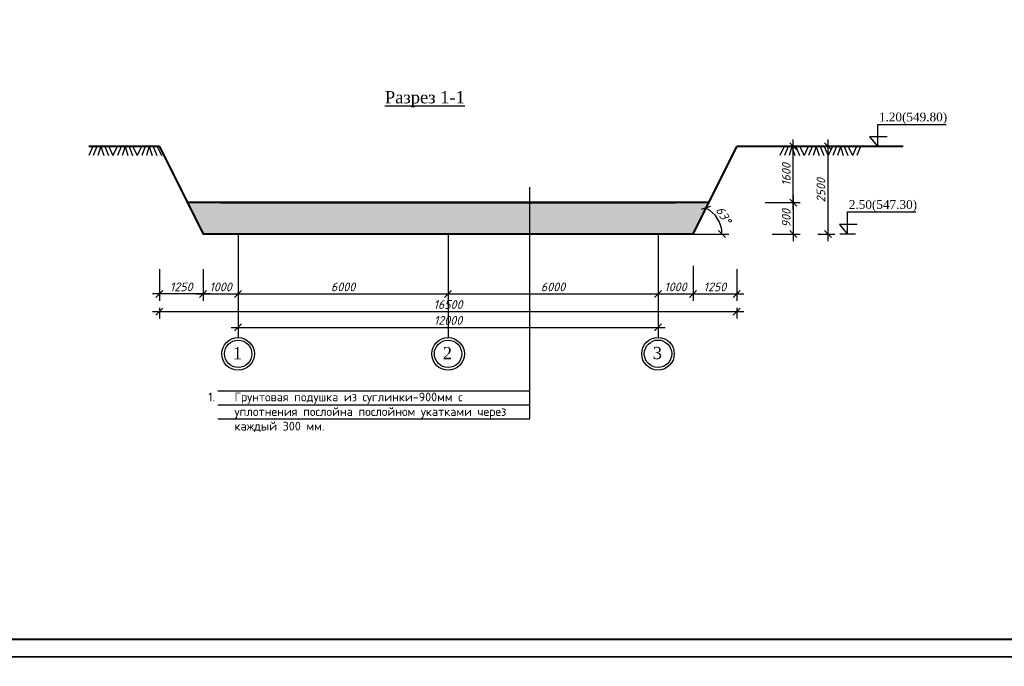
# Model space of a CAD drawing. Header units: millimetres. Extents: x -3143211 to -2549809, y 1060331 to 1394375.
# Tile 108 of 145: x -3112572 to -3084434, y 1286534 to 1305000. Entities that reach past the tile are written whole.
import ezdxf

# ---------------------------------------------------------------- set-up
doc = ezdxf.new("R2010")
doc.units = ezdxf.units.MM
for name, color, linetype in [('01_Red', 7, 'Continuous'), ('размер', 34, 'Continuous'), ('шрифт', 1, 'Continuous')]:
    doc.layers.add(name, color=color, linetype=linetype)
doc.layers.add('Сплошная толстая', color=7, linetype='Continuous', lineweight=40)
doc.styles.get("Standard").update_dxf_attribs({"font": 'isocpeui.ttf'})
doc.dimstyles.new('STANDARD-100', dxfattribs={"dimtxt": 250, "dimasz": 200, "dimexe": 200, "dimexo": 200, "dimgap": 75, "dimtad": 1, "dimdec": 0, "dimzin": 0, "dimdsep": 46, "dimtxsty": 'Standard', "dimblk": 'OBLIQUE', "dimcen": 0.09, "dimdle": 200, "dimadec": 0, "dimazin": 0, "dimtfac": 1, "dimtdec": 0, "dimtofl": 0, "dimtmove": 0, "dimatfit": 3, "dimldrblk": 'OBLIQUE', "dimfxl": 1, "dimtolj": 1, "dimtzin": 0, "dimarcsym": 0})

# ---------------------------------------------------------------- blocks, each defined once
blk = doc.blocks.new('_Oblique')
at = {"color": 0, "linetype": 'ByBlock', "lineweight": -2}
blk.add_line((-0.5, -0.5), (0.5, 0.5), dxfattribs=at)
blk = doc.blocks.new('*D280')
at = {"layer": 'Defpoints', "color": 0, "transparency": 16777216}
for p in [(-3106330, 1297169), (-3100330, 1297169), (-3100330, 1297169)]:
    blk.add_point(p, dxfattribs=at)
at = {"layer": 'размер', "color": 0, "lineweight": -2, "transparency": 16777216}
blk.add_line((-3106530, 1297169), (-3100130, 1297169), dxfattribs=at)
at = {"layer": 'размер', "color": 0, "lineweight": -2, "transparency": 16777216, "xscale": 200, "yscale": 200, "zscale": 200, "rotation": 180}
blk.add_blockref('_Oblique', (-3106330, 1297169), dxfattribs=at)
at = {"layer": 'размер', "color": 0, "lineweight": -2, "transparency": 16777216, "xscale": 200, "yscale": 200, "zscale": 200}
blk.add_blockref('_Oblique', (-3100330, 1297169), dxfattribs=at)
at = {"layer": 'размер', "color": 0, "transparency": 16777216, "insert": (-3103330, 1297369), "char_height": 250, "attachment_point": 5}
blk.add_mtext('\\A1;6000', dxfattribs=at)
blk = doc.blocks.new('*D281')
at = {"layer": 'Defpoints', "color": 0, "transparency": 16777216}
for p in [(-3100330, 1297169), (-3094330, 1297169), (-3094330, 1297169)]:
    blk.add_point(p, dxfattribs=at)
at = {"layer": 'размер', "color": 0, "lineweight": -2, "transparency": 16777216}
blk.add_line((-3100530, 1297169), (-3094130, 1297169), dxfattribs=at)
at = {"layer": 'размер', "color": 0, "lineweight": -2, "transparency": 16777216, "xscale": 200, "yscale": 200, "zscale": 200, "rotation": 180}
blk.add_blockref('_Oblique', (-3100330, 1297169), dxfattribs=at)
at = {"layer": 'размер', "color": 0, "lineweight": -2, "transparency": 16777216, "xscale": 200, "yscale": 200, "zscale": 200}
blk.add_blockref('_Oblique', (-3094330, 1297169), dxfattribs=at)
at = {"layer": 'размер', "color": 0, "transparency": 16777216, "insert": (-3097330, 1297369), "char_height": 250, "attachment_point": 5}
blk.add_mtext('\\A1;6000', dxfattribs=at)
blk = doc.blocks.new('*D282')
at = {"layer": 'Defpoints', "color": 0, "transparency": 16777216}
for p in [(-3106330, 1296212), (-3094330, 1296212), (-3094330, 1296209)]:
    blk.add_point(p, dxfattribs=at)
at = {"layer": 'размер', "color": 0, "lineweight": -2, "transparency": 16777216}
for p, q in [((-3094330, 1296409), (-3094330, 1296412)), ((-3106530, 1296212), (-3094130, 1296212))]:
    blk.add_line(p, q, dxfattribs=at)
at = {"layer": 'размер', "color": 0, "lineweight": -2, "transparency": 16777216, "xscale": 200, "yscale": 200, "zscale": 200, "rotation": 180}
blk.add_blockref('_Oblique', (-3106330, 1296212), dxfattribs=at)
at = {"layer": 'размер', "color": 0, "lineweight": -2, "transparency": 16777216, "xscale": 200, "yscale": 200, "zscale": 200}
blk.add_blockref('_Oblique', (-3094330, 1296212), dxfattribs=at)
at = {"layer": 'размер', "color": 0, "transparency": 16777216, "insert": (-3100330, 1296412), "char_height": 250, "attachment_point": 5}
blk.add_mtext('\\A1;12000', dxfattribs=at)
blk = doc.blocks.new('*D288')
at = {"color": 0, "lineweight": -2, "transparency": 16777216}
for p, q in [((-3090680, 1301379), (-3090266, 1301379)), ((-3090466, 1299579), (-3090466, 1301579)), ((-3091266, 1299779), (-3090266, 1299779))]:
    blk.add_line(p, q, dxfattribs=at)
at = {"layer": 'Defpoints', "color": 0, "transparency": 16777216}
for p in [(-3090880, 1301379), (-3090466, 1301379), (-3092880, 1299779)]:
    blk.add_point(p, dxfattribs=at)
at = {"color": 0, "lineweight": -2, "transparency": 16777216, "xscale": 200, "yscale": 200, "zscale": 200}
for p, rotation in [((-3090466, 1301379), 90), ((-3090466, 1299779), 270)]:
    blk.add_blockref('_Oblique', p, dxfattribs=dict(at, rotation=rotation))
at = {"color": 0, "transparency": 16777216, "insert": (-3090666, 1300579), "char_height": 250, "attachment_point": 5, "rotation": 90, "bg_fill": 3, "box_fill_scale": 1.1, "bg_fill_color": 256, "bg_fill_true_color": 13158600, "bg_fill_transparency": 0}
blk.add_mtext('\\A1;{\\fISOCPEUR|b0|i1|c238|p34;1}600', dxfattribs=at)
blk = doc.blocks.new('*D283')
at = {"color": 0, "lineweight": -2, "transparency": 16777216}
for p, q in [((-3089605, 1301379), (-3089276, 1301379)), ((-3089476, 1301579), (-3089476, 1298679)), ((-3089762, 1298879), (-3089276, 1298879))]:
    blk.add_line(p, q, dxfattribs=at)
at = {"layer": 'Defpoints', "color": 0, "transparency": 16777216}
for p in [(-3089805, 1301379), (-3089962, 1298879), (-3089476, 1298879)]:
    blk.add_point(p, dxfattribs=at)
at = {"color": 0, "lineweight": -2, "transparency": 16777216, "xscale": 200, "yscale": 200, "zscale": 200}
for p, rotation in [((-3089476, 1301379), 90), ((-3089476, 1298879), 270)]:
    blk.add_blockref('_Oblique', p, dxfattribs=dict(at, rotation=rotation))
at = {"color": 0, "transparency": 16777216, "insert": (-3089676, 1300129), "char_height": 250, "attachment_point": 5, "rotation": 90}
blk.add_mtext('\\A1;2500', dxfattribs=at)
blk = doc.blocks.new('*D289')
at = {"color": 0, "lineweight": -2, "transparency": 16777216}
for p, q in [((-3094330, 1297879), (-3094330, 1296969)), ((-3093330, 1297969), (-3093330, 1296969)), ((-3094530, 1297169), (-3093130, 1297169))]:
    blk.add_line(p, q, dxfattribs=at)
at = {"layer": 'Defpoints', "color": 0, "transparency": 16777216}
for p in [(-3093330, 1299471), (-3094330, 1298079), (-3093330, 1297169)]:
    blk.add_point(p, dxfattribs=at)
at = {"color": 0, "lineweight": -2, "transparency": 16777216, "xscale": 200, "yscale": 200, "zscale": 200, "rotation": 180}
blk.add_blockref('_Oblique', (-3094330, 1297169), dxfattribs=at)
at = {"color": 0, "lineweight": -2, "transparency": 16777216, "xscale": 200, "yscale": 200, "zscale": 200}
blk.add_blockref('_Oblique', (-3093330, 1297169), dxfattribs=at)
at = {"color": 0, "transparency": 16777216, "insert": (-3093830, 1297369), "char_height": 250, "attachment_point": 5}
blk.add_mtext('\\A1;1000', dxfattribs=at)
blk = doc.blocks.new('*D284')
at = {"color": 0, "lineweight": -2, "transparency": 16777216}
for p, q in [((-3093330, 1297879), (-3093330, 1296969)), ((-3092080, 1297879), (-3092080, 1296969)), ((-3093530, 1297169), (-3091880, 1297169))]:
    blk.add_line(p, q, dxfattribs=at)
at = {"layer": 'Defpoints', "color": 0, "transparency": 16777216}
for p in [(-3093330, 1298079), (-3092080, 1298079), (-3092080, 1297169)]:
    blk.add_point(p, dxfattribs=at)
at = {"color": 0, "lineweight": -2, "transparency": 16777216, "xscale": 200, "yscale": 200, "zscale": 200, "rotation": 180}
blk.add_blockref('_Oblique', (-3093330, 1297169), dxfattribs=at)
at = {"color": 0, "lineweight": -2, "transparency": 16777216, "xscale": 200, "yscale": 200, "zscale": 200}
blk.add_blockref('_Oblique', (-3092080, 1297169), dxfattribs=at)
at = {"color": 0, "transparency": 16777216, "insert": (-3092705, 1297369), "char_height": 250, "attachment_point": 5}
blk.add_mtext('\\A1;1250', dxfattribs=at)
blk = doc.blocks.new('*D285')
at = {"color": 0, "lineweight": -2, "transparency": 16777216}
for p, q in [((-3107330, 1297879), (-3107330, 1296969)), ((-3106330, 1297879), (-3106330, 1296969)), ((-3107530, 1297169), (-3106130, 1297169))]:
    blk.add_line(p, q, dxfattribs=at)
at = {"layer": 'Defpoints', "color": 0, "transparency": 16777216}
for p in [(-3107330, 1298079), (-3106330, 1298079), (-3106330, 1297169)]:
    blk.add_point(p, dxfattribs=at)
at = {"color": 0, "lineweight": -2, "transparency": 16777216, "xscale": 200, "yscale": 200, "zscale": 200, "rotation": 180}
blk.add_blockref('_Oblique', (-3107330, 1297169), dxfattribs=at)
at = {"color": 0, "lineweight": -2, "transparency": 16777216, "xscale": 200, "yscale": 200, "zscale": 200}
blk.add_blockref('_Oblique', (-3106330, 1297169), dxfattribs=at)
at = {"color": 0, "transparency": 16777216, "insert": (-3106830, 1297369), "char_height": 250, "attachment_point": 5}
blk.add_mtext('\\A1;1000', dxfattribs=at)
blk = doc.blocks.new('*D286')
at = {"color": 0, "lineweight": -2, "transparency": 16777216}
for p, q in [((-3090466, 1299979), (-3090466, 1298679)), ((-3091066, 1299779), (-3090266, 1299779)), ((-3091066, 1298879), (-3090266, 1298879))]:
    blk.add_line(p, q, dxfattribs=at)
at = {"layer": 'Defpoints', "color": 0, "transparency": 16777216}
for p in [(-3091266, 1299779), (-3091266, 1298879), (-3090466, 1298879)]:
    blk.add_point(p, dxfattribs=at)
at = {"color": 0, "lineweight": -2, "transparency": 16777216, "xscale": 200, "yscale": 200, "zscale": 200}
for p, rotation in [((-3090466, 1299779), 90), ((-3090466, 1298879), 270)]:
    blk.add_blockref('_Oblique', p, dxfattribs=dict(at, rotation=rotation))
at = {"color": 0, "transparency": 16777216, "insert": (-3090666, 1299329), "char_height": 250, "attachment_point": 5, "rotation": 90}
blk.add_mtext('\\A1;900', dxfattribs=at)
blk = doc.blocks.new('*D290')
at = {"color": 0, "lineweight": -2, "transparency": 16777216}
blk.add_arc((-3093330, 1298879), 828, 0, 63.4309, dxfattribs=at)
at = {"layer": 'Defpoints', "color": 0, "transparency": 16777216}
for p in [(-3092080, 1301379), (-3092558, 1299178), (-3093330, 1298879), (-3093330, 1298879), (-3092307, 1298879)]:
    blk.add_point(p, dxfattribs=at)
at = {"color": 0, "lineweight": -2, "transparency": 16777216, "xscale": 200, "yscale": 200, "zscale": 200}
for p, rotation in [((-3092960, 1299620), 153.4309148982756), ((-3092502, 1298879), 270.000000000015)]:
    blk.add_blockref('_Oblique', p, dxfattribs=dict(at, rotation=rotation))
at = {"color": 0, "transparency": 16777216, "insert": (-3092456, 1299420), "char_height": 250, "attachment_point": 5, "rotation": 301.7155}
blk.add_mtext('\\A1;63°', dxfattribs=at)
blk = doc.blocks.new('*D287')
at = {"color": 0, "lineweight": -2, "transparency": 16777216}
for p, q in [((-3108580, 1297879), (-3108580, 1296969)), ((-3107330, 1297879), (-3107330, 1296969)), ((-3107130, 1297169), (-3108780, 1297169))]:
    blk.add_line(p, q, dxfattribs=at)
at = {"layer": 'Defpoints', "color": 0, "transparency": 16777216}
for p in [(-3108580, 1298079), (-3107330, 1298079), (-3108580, 1297169)]:
    blk.add_point(p, dxfattribs=at)
at = {"color": 0, "lineweight": -2, "transparency": 16777216, "xscale": 200, "yscale": 200, "zscale": 200, "rotation": 180}
blk.add_blockref('_Oblique', (-3108580, 1297169), dxfattribs=at)
at = {"color": 0, "lineweight": -2, "transparency": 16777216, "xscale": 200, "yscale": 200, "zscale": 200}
blk.add_blockref('_Oblique', (-3107330, 1297169), dxfattribs=at)
at = {"color": 0, "transparency": 16777216, "insert": (-3107955, 1297369), "char_height": 250, "attachment_point": 5}
blk.add_mtext('\\A1;1250', dxfattribs=at)
blk = doc.blocks.new('*D307')
at = {"color": 0, "lineweight": -2, "transparency": 16777216}
for p, q in [((-3108780, 1296666), (-3091880, 1296666)), ((-3108580, 1296769), (-3108580, 1296466)), ((-3092080, 1296769), (-3092080, 1296466))]:
    blk.add_line(p, q, dxfattribs=at)
at = {"layer": 'Defpoints', "color": 0, "transparency": 16777216}
for p in [(-3108580, 1296969), (-3092080, 1296969), (-3092080, 1296666)]:
    blk.add_point(p, dxfattribs=at)
at = {"color": 0, "lineweight": -2, "transparency": 16777216, "xscale": 200, "yscale": 200, "zscale": 200, "rotation": 180}
blk.add_blockref('_Oblique', (-3108580, 1296666), dxfattribs=at)
at = {"color": 0, "lineweight": -2, "transparency": 16777216, "xscale": 200, "yscale": 200, "zscale": 200}
blk.add_blockref('_Oblique', (-3092080, 1296666), dxfattribs=at)
at = {"color": 0, "transparency": 16777216, "insert": (-3100330, 1296866), "char_height": 250, "attachment_point": 5}
blk.add_mtext('\\A1;16500', dxfattribs=at)

msp = doc.modelspace()

# ---------------------------------------------------------------- linework, layer by layer
at = {"color": 0}
for p, q in [((-3110477.19712, 1301379.04546), (-3110597.08123, 1301124.42888)), ((-3110363.79312, 1301379.04546), (-3110467.47657, 1301122.81046)), ((-3110251.44006, 1301379.04546), (-3110334.90217, 1301125.99015)), ((-3110251.44006, 1301379.04546), (-3110167.97795, 1301125.99015)), ((-3110139.087, 1301379.04546), (-3110035.40355, 1301122.81046)), ((-3110025.683, 1301379.04546), (-3109905.79889, 1301124.42888)), ((-3109785.91477, 1301379.04546), (-3109905.79889, 1301124.42888)), ((-3109672.51078, 1301379.04546), (-3109776.19422, 1301122.81046)), ((-3109560.15771, 1301379.04546), (-3109643.61983, 1301125.99015)), ((-3109560.15771, 1301379.04546), (-3109476.6956, 1301125.99015)), ((-3109447.80465, 1301379.04546), (-3109344.1212, 1301122.81046)), ((-3109334.40066, 1301379.04546), (-3109214.51654, 1301124.42888)), ((-3109094.63242, 1301379.04546), (-3109214.51654, 1301124.42888)), ((-3108981.22843, 1301379.04546), (-3109084.91187, 1301122.81046)), ((-3108868.87536, 1301379.04546), (-3108952.33748, 1301125.99015)), ((-3108868.87536, 1301379.04546), (-3108785.41325, 1301125.99015)), ((-3108756.5223, 1301379.04546), (-3108652.83885, 1301122.81046)), ((-3108643.11831, 1301379.04546), (-3108523.23419, 1301124.42888)), ((-3090728.0482, 1301379.04546), (-3090847.93232, 1301124.42888)), ((-3090614.64421, 1301379.04546), (-3090718.32766, 1301122.81046)), ((-3090502.29115, 1301379.04546), (-3090585.75326, 1301125.99015)), ((-3090502.29115, 1301379.04546), (-3090418.82903, 1301125.99015)), ((-3090389.93808, 1301379.04546), (-3090286.25463, 1301122.81046)), ((-3090276.53409, 1301379.04546), (-3090156.64997, 1301124.42888)), ((-3090036.76585, 1301379.04546), (-3090156.64997, 1301124.42888)), ((-3089923.36186, 1301379.04546), (-3090027.04531, 1301122.81046)), ((-3089811.0088, 1301379.04546), (-3089894.47091, 1301125.99015)), ((-3089811.0088, 1301379.04546), (-3089727.54668, 1301125.99015)), ((-3089698.65573, 1301379.04546), (-3089594.97228, 1301122.81046)), ((-3089585.25174, 1301379.04546), (-3089465.36762, 1301124.42888)), ((-3089345.4835, 1301379.04546), (-3089465.36762, 1301124.42888)), ((-3089232.07951, 1301379.04546), (-3089335.76296, 1301122.81046)), ((-3089119.72645, 1301379.04546), (-3089203.18856, 1301125.99015)), ((-3089119.72645, 1301379.04546), (-3089036.26433, 1301125.99015)), ((-3089007.37338, 1301379.04546), (-3088903.68994, 1301122.81046)), ((-3088893.96939, 1301379.04546), (-3088774.08527, 1301124.42888)), ((-3088654.20115, 1301379.04546), (-3088774.08527, 1301124.42888)), ((-3088540.79716, 1301379.04546), (-3088644.48061, 1301122.81046))]:
    msp.add_line(p, q, dxfattribs=at)
for p, q in [((-3108580.15837, 1301379.04546), (-3107330.15837, 1298879.48543)), ((-3093330.15837, 1298879.48543), (-3092931.37107, 1298879.48543)), ((-3093330.15837, 1298879.48543), (-3092307.46132, 1298879.48543)), ((-3088684.92476, 1298879.48543), (-3089137.84741, 1298879.48543))]:
    msp.add_line(p, q)
for points in [[(-3116696.73173, 1286804.62022), (-3057296.73173, 1286804.62022), (-3057296.73173, 1328804.62022), (-3116696.73173, 1328804.62022)], [(-3116696.73173, 1244804.62022), (-3057296.73173, 1244804.62022), (-3057296.73173, 1286804.62022), (-3116696.73173, 1286804.62022)]]:
    msp.add_lwpolyline(points, close=True)
at = {"lineweight": 40, "ltscale": 25}
msp.add_lwpolyline([(-3114696.73173, 1287304.62022), (-3057796.73173, 1287304.62022), (-3057796.73173, 1328304.62022), (-3114696.73173, 1328304.62022)], close=True, dxfattribs=at)
at = {"layer": 'Сплошная толстая', "color": 0}
for p, q in [((-3108580.15837, 1301379.04546), (-3110597.03696, 1301379.04546)), ((-3108580.15837, 1301379.04546), (-3107330.15837, 1298879.48543)), ((-3093330.15837, 1298879.48543), (-3092080.15837, 1301379.04546)), ((-3087326.23098, 1301379.04546), (-3092080.15837, 1301379.04546)), ((-3092880.07916, 1299779.48543), (-3107780.23758, 1299779.48543)), ((-3106829.97171, 1299779.1759), (-3094246.5669, 1299779.1759)), ((-3106541.94492, 1299779.1759), (-3093830.34502, 1299779.1759)), ((-3093330.15837, 1298879.48543), (-3107330.15837, 1298879.48543))]:
    msp.add_line(p, q, dxfattribs=at)
at = {"layer": 'шрифт', "color": 0}
for p, q in [((-3098006.28583, 1300219.25776), (-3098006.28583, 1293608.39535)), ((-3097994.68942, 1294393.02931), (-3106904.87416, 1294393.02931)), ((-3097994.68942, 1293993.02931), (-3106904.87416, 1293993.02931)), ((-3097994.68942, 1293593.02931), (-3106904.87416, 1293593.02931))]:
    msp.add_line(p, q, dxfattribs=at)
for points in [[(-3087783.81103, 1301655.0132), (-3088283.39357, 1301655.0132), (-3088051.99246, 1301379.04546), (-3088051.99246, 1302009.23633), (-3086098.55934, 1302009.23633)], [(-3088643.20466, 1299155.45317), (-3089142.78719, 1299155.45317), (-3088911.38609, 1298879.48543), (-3088911.38609, 1299509.6763), (-3086957.95296, 1299509.6763)], [(-3106330.15837, 1298879.48543), (-3106330.15837, 1295922.05117)], [(-3100330.15837, 1298879.48543), (-3100330.15837, 1295922.05117)], [(-3094330.15837, 1298879.48543), (-3094330.15837, 1295926.10332)]]:
    msp.add_lwpolyline(points, dxfattribs=at)
for centre, radius in [((-3106330.15837, 1295455.96798), 466.08319), ((-3106330.15837, 1295455.96798), 391.08319), ((-3100330.15837, 1295455.96798), 466.08319), ((-3100330.15837, 1295455.96798), 391.08319), ((-3094330.15837, 1295460.02013), 466.08319), ((-3094330.15837, 1295460.02013), 391.08319)]:
    msp.add_circle(centre, radius, dxfattribs=at)

# ---------------------------------------------------------------- texts
at = {"insert": (-3107182.48028, 1294766.72868), "char_height": 250, "width": 9176.1944576, "attachment_point": 1}
msp.add_mtext('\\pi-750,l750,t750;{\\fISOCPEUR|b0|i0|c204|p34;\\C0;\\P\\C256;1.^IГрунтовая подушка из суглинки-900мм с уплотнения послойна послойном укатками через каждый 300 мм.}', dxfattribs=at)
at = {"layer": 'шрифт', "color": 0, "attachment_point": 2}
for s, insert, char_height, width in [('{\\fTimes New Roman|b0|i0|c204|p18;\\LРазрез 1-1}', (-3100992.5149, 1302960.80857), 350, 2171.3803172), ('{\\fTimes New Roman|b0|i0|c204|p18;1.20(549.80)}', (-3087042.59418, 1302346.62364), 250, 1894.35292), ('{\\fTimes New Roman|b0|i0|c204|p18;2.50(547.30)}', (-3087901.98781, 1299847.06361), 250, 1894.35292), ('{\\fTimes New Roman|b0|i0|c204|p18;1}', (-3106349.1205, 1295653.14222), 350, 219.0010815), ('{\\fTimes New Roman|b0|i0|c204|p18;2}', (-3100349.1205, 1295653.14222), 350, 219.0010815), ('{\\fTimes New Roman|b0|i0|c204|p18;3}', (-3094349.1205, 1295657.19437), 350, 219.0010815)]:
    msp.add_mtext(s, dxfattribs=dict(at, insert=insert, char_height=char_height, width=width))

# ---------------------------------------------------------------- dimensions: what is measured, and where the dimension line sits
for base, p1, p2, angle, picture, middle in [((-3089475.63385, 1298879.48543), (-3089804.83689, 1301379.04546), (-3089962.1104, 1298879.48543), 90, '*D283', (-3089675.63385, 1300129.26544)), ((-3108580.15837, 1297169.44555), (-3107330.15837, 1298079.48543), (-3108580.15837, 1298079.48543), 180, '*D287', (-3107955.15837, 1297369.44555))]:
    dim = msp.add_linear_dim(base=base, p1=p1, p2=p2, angle=angle, dimstyle='STANDARD-100', override={"dimfxl": 800, "dimfxlon": 1})
    dim.commit()
    dim.dimension.update_dxf_attribs({"geometry": picture, "text_midpoint": middle})
for base, p1, p2, picture, middle in [((-3093330.15837, 1297169.44555), (-3094330.15837, 1298079.48543), (-3093330.15837, 1299471.35598), '*D289', (-3093830.15837, 1297369.44555)), ((-3106330.15837, 1297169.44555), (-3107330.15837, 1298079.48543), (-3106330.15837, 1298079.48543), '*D285', (-3106830.15837, 1297369.44555)), ((-3092080.15837, 1297169.44555), (-3093330.15837, 1298079.48543), (-3092080.15837, 1298079.48543), '*D284', (-3092705.15837, 1297369.44555)), ((-3092080.15837, 1296666.29958), (-3108580.15837, 1296969.44555), (-3092080.15837, 1296969.44555), '*D307', (-3100330.15837, 1296866.29958))]:
    dim = msp.add_linear_dim(base=base, p1=p1, p2=p2, dimstyle='STANDARD-100', override={"dimfxl": 800, "dimfxlon": 1})
    dim.commit()
    dim.dimension.update_dxf_attribs({"geometry": picture, "text_midpoint": middle})
at = {"layer": 'размер', "color": 0}
for base, p1, p2, text, picture, middle in [((-3100330.15837, 1297169.44555), (-3106330.15837, 1297169.44555), (-3100330.15837, 1297169.44555), '6000', '*D280', (-3103330.15837, 1297369.44555)), ((-3094330.15837, 1297169.44555), (-3100330.15837, 1297169.44555), (-3094330.15837, 1297169.44555), '6000', '*D281', (-3097330.15837, 1297369.44555)), ((-3094330.15837, 1296211.69641), (-3106330.15837, 1296211.69641), (-3094330.15837, 1296208.93109), '12000', '*D282', (-3100330.15837, 1296411.69641))]:
    dim = msp.add_linear_dim(base=base, p1=p1, p2=p2, text=text, dimstyle='STANDARD-100', override={"dimtmove": 1}, dxfattribs=at)
    dim.commit()
    dim.dimension.update_dxf_attribs({"geometry": picture, "text_midpoint": middle})

# ---------------------------------------------------------------- next in the draw order: dimensions: what is measured, and where the dimension line sits
dim = msp.add_linear_dim(base=(-3090466.49124, 1301379.04546), p1=(-3092880.07916, 1299779.48543), p2=(-3090880.15837, 1301379.04546), angle=90, text='{\\fISOCPEUR|b0|i1|c238|p34;1}600', dimstyle='STANDARD-100', override={"dimtmove": 1, "dimfxl": 800, "dimfxlon": 1, "dimtfill": 1})
dim.commit()
dim.dimension.update_dxf_attribs({"geometry": '*D288', "text_midpoint": (-3090666.49124, 1300579.26544)})

# ---------------------------------------------------------------- next in the draw order: hatches: boundary and pattern name
at = {"layer": '01_Red'}
h = msp.add_hatch(dxfattribs=at)
h.set_pattern_fill('GRAVEL', color=251, scale=15)
h.set_pattern_definition([(228.0127875, (-92099.47, -17365.73), (-3048.00000024, -3428.99999979), [51.258216, -5074.572546]), (184.969741, (-92133.759, -17403.83), (4571.99999819, 381.000021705), [87.96071, -8708.107334]), (132.5104471, (-92221.39, -17411.45), (3810.00000161, -4190.99999854), [62.02223, -6140.20842]), (267.273689, (-92369.979, -17506.7), (381.0000008, 7619.99999996), [80.10068, -7929.965614]), (292.8336542, (-92373.789, -17586.71), (-1905.00000016, 4571.99999993), [78.545055, -7775.97116]), (357.273689, (-92343.309, -17659.1), (-7619.99999996, 381.0000008), [80.10068, -7929.965614]), (37.69424047, (-92263.299, -17662.91), (-4952.99999978, -3810.000000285), [105.92905, -10486.967297]), (72.25532837, (-92179.479, -17598.14), (2667.00000072, 8381.99999977), [100.00793, -9900.78849]), (121.4295656, (-92148.999, -17502.89), (-3048.00000043, 4952.99999973), [80.37195, -7956.831855]), (175.2363583, (-92190.91, -17434.31), (4190.99999994, -381.00000066), [91.75699, -4496.090542]), (222.3974378, (-92282.349, -17426.69), (-4571.999999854, -4191.00000016), [118.66169, -11747.515877]), (138.8140748, (-91992.79, -17510.51), (-2666.99999984, 2286.0000002), [40.50068, -4009.584874]), (171.4692344, (-92023.269, -17483.84), (4953.00000013, -761.99999914), [77.052297, -7628.19585]), (225, (-92099.47, -17472.4), (-5e-14, -381), [53.8814, -484.933966]), (203.1985905, (-92126.14, -17426.69), (1905.00000005, 761.9999999), [29.0162, -2872.593355]), (291.8014095, (-92152.81, -17438.12), (-381.0000001, 1143), [41.034843, -2010.71295]), (30.9637565, (-92137.57, -17476.22), (1143, 762), [66.64795, -2154.944723]), (161.565051, (-92080.42, -17441.93), (762, -381), [48.19307, -1156.634718]), (16.3895403, (-92373.789, -17438.12), (3810, 1143), [67.5132, -6683.824]), (70.3461759, (-92309.02, -17419.07), (-1524.00000014, -4190.99999995), [56.63984, -5607.33235]), (293.1985905, (-92080.42, -17365.73), (-761.9999999, 1905.00000005), [58.032015, -2843.57754]), (343.6104597, (-92057.559, -17419.07), (-3810.00000008, 1142.99999973), [67.5132, -6683.824]), (339.4439548, (-92373.79, -17674.34), (-1905, 762), [65.10528, -3190.160147]), (294.7751406, (-92312.83, -17697.2), (-1905.00000227, 4190.99999897), [54.55082, -5400.539007]), (66.8014095, (-92076.61, -17746.73), (761.9999999, 1905.00000005), [58.032015, -2843.57754]), (17.35402464, (-92053.75, -17693.39), (-4952.9999999, -1524.00000032), [63.86741, -6322.856397]), (69.4439548, (-92263.3, -17746.73), (-762, -1905), [32.55264, -3222.712787]), (101.3099325, (-92099.47, -17746.73), (-381, 1524), [19.42719, -1923.299245]), (165.9637565, (-92103.28, -17727.68), (1143, -381), [78.545055, -1492.35819]), (186.00900596, (-92179.479, -17708.63), (3809.99999998, 381.0000002), [72.79005, -7206.20473]), (303.6900675, (-92137.57, -17510.51), (-381, 762), [54.94858, -1318.766454]), (353.1572266, (-92107.089, -17556.23), (6477.00000004, -761.99999966), [95.933514, -9497.40136]), (60.9453959, (-92011.84, -17567.66), (-1524.00000004, -2666.99999998), [39.226236, -3883.408848]), (90, (-91992.8, -17533.37), (-381, 381), [22.86, -358.14]), (120.2564372, (-92187.1, -17697.2), (1523.99999981, -2667.0000001), [52.930044, -5240.091116]), (48.0127875, (-92213.77, -17651.48), (3048.00000025, 3428.99999978), [102.51643, -5023.31433]), (0, (-92145.2, -17575.28), (381, 381), [99.06, -281.94]), (325.3048465, (-92046.13, -17575.28), (3810.00000144, -2666.99999794), [60.241434, -5963.89751]), (254.0546041, (-91996.6, -17609.57), (-381, -1524), [55.47436, -2718.247506]), (207.64597536, (-92011.839, -17662.91), (-7239.000000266, -3809.999999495), [90.321765, -8941.869663]), (175.42607874, (-92091.849, -17704.82), (-4953, 381), [95.55442, -9459.87697])])
h.paths.add_polyline_path([(-3107780.23758, 1299779.48543), (-3107330.15837, 1298879.48543), (-3093330.15837, 1298879.48543), (-3092880.07916, 1299779.48543)])

# ---------------------------------------------------------------- next in the draw order: linework, layer by layer
msp.add_line((-3092080.15837, 1301379.04546), (-3093330.15837, 1298879.48543))

# ---------------------------------------------------------------- next in the draw order: dimensions: what is measured, and where the dimension line sits
dim = msp.add_angular_dim_2l(base=(-3092557.75979, 1299178.20531), line1=((-3093330.15837, 1298879.48543), (-3092307.46132, 1298879.48543)), line2=((-3092080.15837, 1301379.04546), (-3093330.15837, 1298879.48543)), dimstyle='STANDARD-100', override={"dimfxl": 800, "dimfxlon": 1})
dim.commit()
dim.dimension.update_dxf_attribs({"geometry": '*D290', "text_midpoint": (-3092455.54235, 1299419.98531)})
dim = msp.add_linear_dim(base=(-3090466.49124, 1298879.48543), p1=(-3091266.49124, 1299779.48543), p2=(-3091266.49124, 1298879.48543), angle=90, dimstyle='STANDARD-100', override={"dimfxl": 800, "dimfxlon": 1})
dim.commit()
dim.dimension.update_dxf_attribs({"geometry": '*D286', "text_midpoint": (-3090666.49124, 1299329.48543)})

doc.saveas('drawing.dxf')
